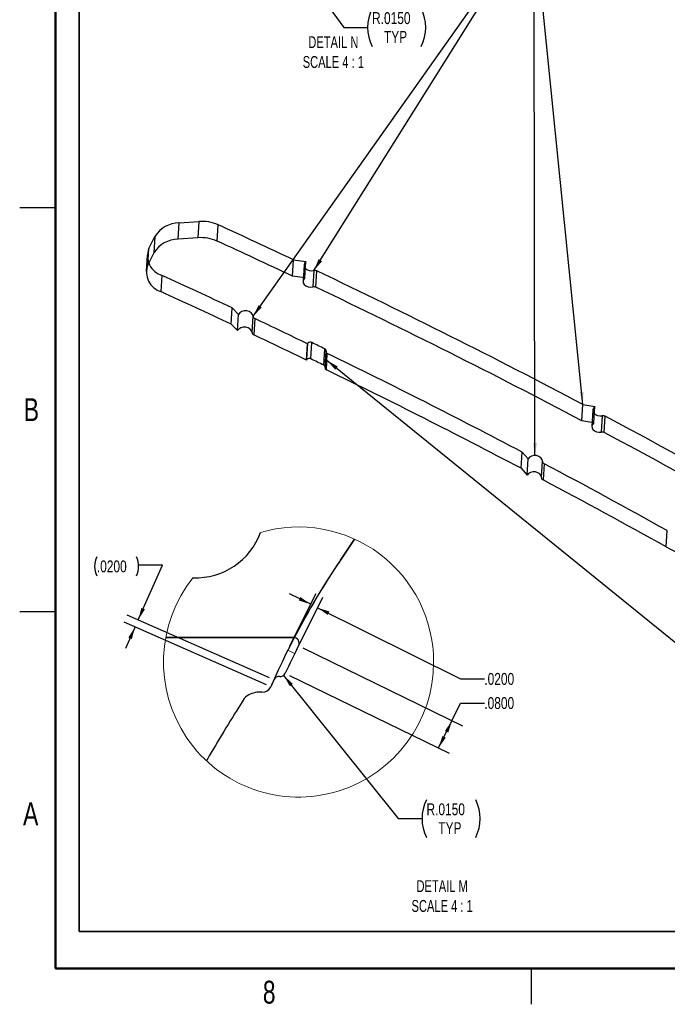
# Model space of a CAD drawing. Header units: inches. Extents: x 0.1 to 87.3, y 0.1 to 33.9.
# Tile 1 of 164: x 0.1 to 6.9, y 0.1 to 10.5. Entities that reach past the tile are written whole.
import ezdxf

# ---------------------------------------------------------------- set-up
doc = ezdxf.new("R2010")
doc.units = ezdxf.units.IN
doc.header["$MEASUREMENT"] = 0
doc.linetypes.add('CENTERX2', pattern=[0.8, 0.5, -0.1, 0.1, -0.1])
doc.layers.add('BOARDER_2', color=5, linetype='Continuous', lineweight=35)
doc.layers.add('VIEW_LABELS', color=7, linetype='Continuous', lineweight=25)
doc.layers.add('DIMENSIONS', color=171, linetype='Continuous')
doc.styles.add('SLDTEXTSTYLE0', font='TXT', dxfattribs={"width": 0.75})
doc.styles.add('SLDTEXTSTYLE2', font='TXT', dxfattribs={"width": 0.7})
doc.dimstyles.new('SLDDIMSTYLE11', dxfattribs={"dimtxt": 0.125, "dimasz": 0.13, "dimexe": 0, "dimexo": 0.0625, "dimgap": 0.03125, "dimtad": 0, "dimtih": 1, "dimtoh": 1, "dimdec": 4, "dimlfac": 0.25, "dimrnd": 1e-09, "dimzin": 4, "dimdsep": 46, "dimtxsty": 'SLDTEXTSTYLE0', "dimsah": 1, "dimcen": 0.09, "dimadec": 0, "dimazin": 1, "dimtfac": 1, "dimtdec": 4, "dimtofl": 0, "dimtmove": 0, "dimatfit": 3, "dimfxl": 1, "dimfrac": 2, "dimtolj": 1, "dimtzin": 12, "dimarcsym": 0})
doc.dimstyles.new('SLDDIMSTYLE12', dxfattribs={"dimtxt": 0.125, "dimasz": 0.13, "dimexe": 0, "dimexo": 0.0625, "dimgap": 0.03125, "dimtad": 0, "dimtih": 1, "dimtoh": 1, "dimdec": 4, "dimlfac": 0.25, "dimrnd": 1e-09, "dimzin": 4, "dimdsep": 46, "dimtxsty": 'SLDTEXTSTYLE0', "dimsah": 1, "dimcen": 0, "dimadec": 0, "dimazin": 1, "dimtfac": 1, "dimtdec": 4, "dimtofl": 0, "dimtmove": 0, "dimatfit": 3, "dimfxl": 1, "dimfrac": 2, "dimtolj": 1, "dimtzin": 12, "dimarcsym": 0})
doc.dimstyles.new('SLDDIMSTYLE4', dxfattribs={"dimtxt": 0.18, "dimasz": 0.13, "dimexe": 0, "dimexo": 0.0625, "dimgap": 0, "dimtad": 0, "dimtih": 1, "dimtoh": 1, "dimdec": 0, "dimrnd": 1e-09, "dimzin": 0, "dimdsep": 46, "dimtxsty": 'Standard', "dimsah": 1, "dimcen": 0.09, "dimadec": 0, "dimazin": 0, "dimtfac": 0.13, "dimtdec": 0, "dimtofl": 0, "dimtmove": 0, "dimatfit": 3, "dimfxl": 1, "dimfrac": 2, "dimtolj": 1, "dimtzin": 0, "dimarcsym": 0})
doc.dimstyles.new('SLDDIMSTYLE9', dxfattribs={"dimtxt": 0.125, "dimasz": 0.13, "dimexe": 0, "dimexo": 0.0625, "dimgap": 0.03125, "dimtad": 0, "dimtih": 1, "dimtoh": 1, "dimdec": 4, "dimlfac": 0.25, "dimrnd": 1e-09, "dimzin": 4, "dimdsep": 46, "dimtxsty": 'SLDTEXTSTYLE0', "dimsah": 1, "dimcen": 0.09, "dimadec": 0, "dimazin": 1, "dimtfac": 1, "dimtdec": 4, "dimtmove": 0, "dimatfit": 0, "dimfxl": 1, "dimfrac": 2, "dimtolj": 1, "dimtzin": 12, "dimarcsym": 0})

# ---------------------------------------------------------------- blocks, each defined once
blk = doc.blocks.new('_D_25')
at = {"layer": 'DIMENSIONS'}
for p, q in [((3.184, 4.331), (2.96, 4.442)), ((2.966, 3.893), (3.24, 4.443)), ((3.038, 3.857), (3.311, 4.407)), ((3.256, 4.295), (4.759, 3.547)), ((4.759, 3.547), (5.009, 3.547))]:
    blk.add_line(p, q, dxfattribs=at)
for points in [[(3.184, 4.331), (3.076, 4.407), (3.059, 4.371)], [(3.256, 4.295), (3.363, 4.219), (3.381, 4.255)]]:
    blk.add_solid(points, dxfattribs=at)
at = {"layer": 'DIMENSIONS', "insert": (5.009, 3.609), "char_height": 0.125, "attachment_point": 1, "style": 'SLDTEXTSTYLE0'}
blk.add_mtext('.0200', dxfattribs=at)
blk = doc.blocks.new('_D_26')
at = {"layer": 'DIMENSIONS'}
for p, q in [((3.101, 3.872), (4.781, 3.053)), ((2.961, 3.584), (4.641, 2.765)), ((4.669, 3.107), (4.759, 3.293)), ((4.759, 3.293), (5.009, 3.293)), ((4.528, 2.82), (4.669, 3.107))]:
    blk.add_line(p, q, dxfattribs=at)
for points in [[(4.669, 3.107), (4.594, 2.999), (4.63, 2.982)], [(4.528, 2.82), (4.603, 2.928), (4.567, 2.945)]]:
    blk.add_solid(points, dxfattribs=at)
at = {"layer": 'DIMENSIONS', "insert": (5.009, 3.355), "char_height": 0.125, "attachment_point": 1, "style": 'SLDTEXTSTYLE0'}
blk.add_mtext('.0800', dxfattribs=at)
blk = doc.blocks.new('_D_27')
at = {"layer": 'DIMENSIONS'}
for p, q in [((2.899, 3.584), (4.104, 2.077)), ((4.104, 2.077), (4.354, 2.077))]:
    blk.add_line(p, q, dxfattribs=at)
for centre, start, end in [((4.798, 2.077), 153.4349, 206.5651), ((4.521, 2.077), 333.4349, 26.5651)]:
    blk.add_arc(centre, 0.444, start, end, dxfattribs=at)
blk.add_solid([(2.899, 3.584), (2.964, 3.47), (2.996, 3.495)], dxfattribs=at)
at = {"layer": 'DIMENSIONS', "char_height": 0.125, "attachment_point": 1, "style": 'SLDTEXTSTYLE0'}
for s, insert in [('R.0150', (4.401, 2.238)), ('TYP', (4.525, 2.04))]:
    blk.add_mtext(s, dxfattribs=dict(at, insert=insert))
blk = doc.blocks.new('_D_28')
at = {"layer": 'DIMENSIONS'}
for p, q in [((1.37, 4.166), (1.625, 4.743)), ((1.625, 4.743), (1.375, 4.743)), ((2.718, 3.483), (1.223, 4.144)), ((2.75, 3.556), (1.256, 4.217)), ((1.338, 4.093), (1.237, 3.865))]:
    blk.add_line(p, q, dxfattribs=at)
for centre, start, end in [((1.134, 4.73), 153.4349, 206.5651), ((1.153, 4.73), 333.4349, 26.5651)]:
    blk.add_arc(centre, 0.222, start, end, dxfattribs=at)
for points in [[(1.37, 4.166), (1.441, 4.277), (1.404, 4.293)], [(1.338, 4.093), (1.267, 3.982), (1.304, 3.966)]]:
    blk.add_solid(points, dxfattribs=at)
at = {"layer": 'DIMENSIONS', "insert": (0.936, 4.792), "char_height": 0.125, "attachment_point": 1, "style": 'SLDTEXTSTYLE0'}
blk.add_mtext('.0200', dxfattribs=at)
blk = doc.blocks.new('_D_32')
at = {"layer": 'DIMENSIONS'}
for p, q in [((2.877, 11.296), (3.532, 10.396)), ((3.532, 10.396), (3.782, 10.396))]:
    blk.add_line(p, q, dxfattribs=at)
for centre, start, end in [((4.226, 10.396), 153.4349, 206.5651), ((3.949, 10.396), 333.4349, 26.5651)]:
    blk.add_arc(centre, 0.444, start, end, dxfattribs=at)
blk.add_solid([(2.877, 11.296), (2.937, 11.179), (2.969, 11.203)], dxfattribs=at)
at = {"layer": 'DIMENSIONS', "char_height": 0.125, "attachment_point": 1, "style": 'SLDTEXTSTYLE0'}
for s, insert in [('R.0150', (3.829, 10.557)), ('TYP', (3.954, 10.359))]:
    blk.add_mtext(s, dxfattribs=dict(at, insert=insert))

msp = doc.modelspace()

# ---------------------------------------------------------------- linework, layer by layer
at = {"color": 7, "linetype": 'Continuous', "lineweight": 50}
for p, q in [((0.5, 0.5), (0.5, 33.5)), ((43.5, 0.5), (0.5, 0.5))]:
    msp.add_line(p, q, dxfattribs=at)
at = {"color": 7, "linetype": 'Continuous', "lineweight": 25}
for p, q in [((0.5, 8.5), (0.125, 8.5)), ((1.789353, 8.169491), (1.799627, 8.340974)), ((1.799627, 8.340974), (2.008797, 8.35637)), ((2.008797, 8.35637), (1.998523, 8.184887)), ((2.201237, 8.149583), (2.21151, 8.321066)), ((1.483286, 8.07062), (1.546715, 8.197786)), ((1.546715, 8.197786), (1.536441, 8.026303)), ((1.998523, 8.184887), (1.789353, 8.169491)), ((1.464938, 8.003022), (1.454664, 7.831539)), ((1.473012, 7.899137), (1.483286, 8.07062)), ((1.536441, 8.026303), (1.473012, 7.899137)), ((2.991583, 7.781558), (3.001857, 7.953041)), ((3.001857, 7.953041), (3.132777, 7.934466)), ((3.113425, 7.899598), (3.103151, 7.728115)), ((3.122504, 7.762983), (3.132777, 7.934466)), ((1.62029, 7.789625), (1.610016, 7.618142)), ((3.122504, 7.762983), (2.991583, 7.781558)), ((3.216419, 7.839402), (3.206145, 7.667919)), ((3.238894, 7.664183), (3.249168, 7.835666)), ((2.347924, 7.276242), (2.358198, 7.447725)), ((2.425103, 7.379619), (2.358198, 7.447725)), ((2.414829, 7.208136), (2.425103, 7.379619)), ((2.568036, 7.187596), (2.578309, 7.359079)), ((2.347924, 7.276242), (2.414829, 7.208136)), ((2.597164, 7.334969), (2.58689, 7.163486)), ((3.139397, 6.89891), (3.14967, 7.070393)), ((3.144712, 6.904998), (3.154986, 7.076481)), ((3.154986, 7.076481), (3.14967, 7.070393)), ((3.185985, 6.910858), (3.196258, 7.082341)), ((3.321576, 6.845031), (3.33185, 7.016514)), ((3.344497, 6.988918), (3.334223, 6.817435)), ((3.334918, 6.82125), (3.345192, 6.992733)), ((3.335612, 6.825064), (3.345886, 6.996547)), ((3.348238, 6.797479), (3.358512, 6.968962)), ((3.144712, 6.904998), (3.139397, 6.89891)), ((6.034216, 6.260922), (6.04449, 6.432405)), ((6.04449, 6.432405), (6.169851, 6.409528)), ((6.149181, 6.373619), (6.138907, 6.202136)), ((6.159577, 6.238045), (6.169851, 6.409528)), ((6.159577, 6.238045), (6.034216, 6.260922)), ((6.247681, 6.312582), (6.237407, 6.141099)), ((6.269674, 6.136051), (6.279948, 6.307534)), ((5.395272, 5.760566), (5.405546, 5.932049)), ((5.468198, 5.860652), (5.405546, 5.932049)), ((5.457924, 5.689169), (5.468198, 5.860652)), ((5.610085, 5.66301), (5.620359, 5.834493)), ((5.637431, 5.809557), (5.627158, 5.638075)), ((5.395272, 5.760566), (5.457924, 5.689169)), ((6.921978, 4.934433), (6.932252, 5.105916)), ((3.645317, 5.016223), (3.495721, 4.79666)), ((3.495721, 4.79666), (3.645317, 5.016223)), ((0.5, 4.25), (0.125, 4.25)), ((3.002681, 3.980813), (1.659474, 3.980813)), ((1.659474, 3.980813), (3.002681, 3.980813)), ((5.5, 0.5), (5.5, 0.125))]:
    msp.add_line(p, q, dxfattribs=at)
at = {"color": 7, "linetype": 'CENTERX2', "lineweight": 18}
msp.add_line((2.94365, 3.848231), (3.015265, 3.812577), dxfattribs=at)
at = {"color": 7, "linetype": 'Continuous', "lineweight": 25, "flags": 128}
for points in [[(3.132777, 7.934466), (3.119335, 7.918964), (3.113526, 7.900933), (3.115963, 7.882268), (3.126388, 7.864928), (3.143707, 7.850734), (3.166101, 7.841179), (3.191218, 7.837264), (3.216419, 7.839402)], [(3.122504, 7.762983), (3.109061, 7.747481), (3.103252, 7.72945), (3.105689, 7.710785), (3.116114, 7.693445), (3.133433, 7.679251), (3.155827, 7.669696), (3.180944, 7.665781), (3.206145, 7.667919)], [(2.578309, 7.359079), (2.572642, 7.378744), (2.558242, 7.396069), (2.536833, 7.408981), (2.510978, 7.415934), (2.483771, 7.416095), (2.458469, 7.409446), (2.4381, 7.396782), (2.425103, 7.379619)], [(2.568036, 7.187596), (2.562368, 7.207261), (2.547968, 7.224586), (2.526559, 7.237498), (2.500704, 7.244451), (2.473497, 7.244612), (2.448195, 7.237963), (2.427826, 7.225299), (2.414829, 7.208136)], [(6.169851, 6.409528), (6.156007, 6.394516), (6.149505, 6.376884), (6.15101, 6.358437), (6.160368, 6.341061), (6.176622, 6.326534), (6.198109, 6.316342), (6.222632, 6.311527), (6.247681, 6.312582)], [(6.159577, 6.238045), (6.145733, 6.223033), (6.139231, 6.205402), (6.140736, 6.186954), (6.150094, 6.169578), (6.166348, 6.155051), (6.187835, 6.144859), (6.212358, 6.140044), (6.237407, 6.141099)], [(5.620359, 5.834493), (5.616235, 5.854463), (5.603066, 5.872442), (5.58245, 5.886249), (5.55689, 5.894208), (5.529487, 5.895354), (5.503567, 5.889547), (5.482276, 5.877492), (5.468198, 5.860652)], [(5.610085, 5.66301), (5.605961, 5.68298), (5.592792, 5.700959), (5.572176, 5.714766), (5.546616, 5.722726), (5.519213, 5.723871), (5.493294, 5.718064), (5.472003, 5.706009), (5.457924, 5.689169)]]:
    msp.add_lwpolyline(points, dxfattribs=at)
at = {"color": 7, "linetype": 'Continuous', "lineweight": 25}
for centre, radius, start, end in [((1.802635, 8.040709), 0.30028, 90.5739526, 148.4595356), ((2.040763, 7.940274), 0.417321, 65.8484469, 94.3929948), ((-30.42401, -62.797614), 78.249242, 64.71179302, 65.35017023), ((2.030489, 7.768792), 0.417321, 65.8484469, 94.3929948), ((1.792361, 7.869226), 0.30028, 90.5739526, 148.4595356), ((-30.434284, -62.969097), 78.249242, 64.71179302, 65.35017023), ((1.681589, 7.993409), 0.212804, 158.7260871, 253.2585502), ((1.671315, 7.821926), 0.212804, 158.7260871, 253.2585502), ((-30.495706, -62.492358), 77.272209, 64.83851092, 65.44153487), ((3.227168, 7.788228), 0.05229, 65.1199148, 101.8628079), ((-29.617694, -61.121549), 76.389319, 62.17012692, 64.5162762), ((3.216894, 7.616745), 0.05229, 65.1199148, 101.8628079), ((-29.627968, -61.293032), 76.389319, 62.17012692, 64.5162762), ((-30.50598, -62.663841), 77.272209, 64.83851092, 65.44153487), ((2.607972, 7.362848), 0.029902, 187.2430074, 248.8090682), ((-30.161621, -61.783466), 76.488535, 64.1824415, 64.64131813), ((2.597699, 7.191365), 0.029902, 187.2430074, 248.8090682), ((-30.171895, -61.954949), 76.488535, 64.1824415, 64.64131813), ((3.179771, 7.050192), 0.036131, 62.8497226, 133.3127549), ((-30.015596, -61.500354), 76.201137, 64.04762011, 64.16095085), ((3.324927, 6.996997), 0.020708, 348.1152881, 70.4712429), ((3.365448, 6.988466), 0.020701, 168.1056386, 250.4234495), ((-29.548386, -60.533637), 75.09637, 62.26036961, 64.01119086), ((3.169497, 6.878709), 0.036131, 62.8497226, 133.3127549), ((-30.025869, -61.671837), 76.201137, 64.04762011, 64.16095085), ((3.314653, 6.825515), 0.020708, 348.1152881, 70.4712429), ((3.355174, 6.816983), 0.020701, 168.1056386, 250.4234495), ((-29.55866, -60.70512), 75.09637, 62.26036961, 64.01119086), ((6.2562, 6.261383), 0.051903, 62.7718243, 99.4475544), ((-28.567113, -59.124844), 74.133081, 60.67976631, 61.96175241), ((6.245926, 6.0899), 0.051903, 62.7718243, 99.4475544), ((-28.577387, -59.296327), 74.133081, 60.67976631, 61.96175241), ((5.648858, 5.835692), 0.028524, 182.4092308, 246.3851435), ((-28.699356, -58.919125), 73.272214, 60.90291912, 62.05527784), ((5.638584, 5.664209), 0.028524, 182.4092308, 246.3851435), ((-28.70963, -59.090608), 73.272214, 60.90291912, 62.05527784), ((1.977297, 5.331545), 0.721704, 267.563499, 340.174486), ((9.22779, 9.143911), 4.799633, 241.2875435, 246.6247662), ((10.48136, 0.095491), 8.420222, 146.0603803, 156.4267519), ((10.481461, 0.095426), 8.420342, 146.0604029, 152.5249372), ((3.002683, 3.920814), 0.059999, 332.9092631, 90.0022549), ((3.002683, 3.920853), 0.059961, 82.1861071, 90.0024616), ((10.480746, 0.095787), 8.33954, 152.9102747, 155.1089289), ((10.483875, 0.0944), 8.422964, 155.8826084, 156.4267952), ((2.850914, 3.511568), 0.060002, 84.9673302, 155.8811576), ((2.861441, 3.631108), 0.060002, 264.9669868, 335.10754), ((2.678839, 3.499994), 0.092708, 265.6933292, 336.4249274), ((2.678839, 3.499994), 0.092708, 265.6933292, 336.4249274), ((20.087202, -7.794173), 20.827999, 147.7392071, 149.6292903), ((20.087202, -7.794173), 20.827999, 147.7392071, 149.6292903), ((2.607661, 3.239198), 0.157498, 118.6541634, 147.7382035), ((2.607661, 3.239198), 0.157498, 118.6541634, 147.7382035), ((2.652953, 3.156285), 0.251974, 85.6927995, 118.6512166), ((2.652953, 3.156285), 0.251974, 85.6927995, 118.6512166), ((6.876255, -0.161442), 5.5717, 148.6620842, 149.264071), ((6.876255, -0.161442), 5.5717, 148.6620842, 149.264071)]:
    msp.add_arc(centre, radius, start, end, dxfattribs=at)
at = {"color": 7, "linetype": 'Continuous', "lineweight": 18}
for centre, radius, start, end in [((3.056099, 3.724243), 1.419996, 359.9999607, 106.3558517), ((3.056098, 3.724242), 1.419998, 141.3822616, 359.9999901)]:
    msp.add_arc(centre, radius, start, end, dxfattribs=at)
at = {"layer": 'BOARDER_2'}
for q in [(0.751252, 14.400499), (14.041547, 0.891736)]:
    msp.add_line((0.751252, 0.891736), q, dxfattribs=at)

# ---------------------------------------------------------------- texts
at = {"color": 7, "linetype": 'Continuous', "lineweight": 0, "attachment_point": 2}
for s, insert, char_height, style in [('DETAIL N^JSCALE 4 : 1', (3.421633, 10.304171), 0.125, 'SLDTEXTSTYLE2'), ('B', (0.248167, 6.497586), 0.24, 'SLDTEXTSTYLE0'), ('A', (0.240417, 2.247586), 0.24, 'SLDTEXTSTYLE0'), ('8', (2.747583, 0.372586), 0.24, 'SLDTEXTSTYLE0')]:
    msp.add_mtext(s, dxfattribs=dict(at, insert=insert, char_height=char_height, style=style))
at = {"layer": 'VIEW_LABELS', "insert": (4.565671, 1.430118), "char_height": 0.125, "attachment_point": 2, "style": 'SLDTEXTSTYLE2'}
msp.add_mtext('DETAIL M^JSCALE 4 : 1', dxfattribs=at)

# ---------------------------------------------------------------- dimensions: what is measured, and where the dimension line sits
at = {"layer": 'DIMENSIONS'}
for center, mpoint, picture, middle in [((2.841264, 11.344481), (2.876601, 11.295991), '_D_32', (4.087707, 10.408741)), ((2.861442, 3.631107), (2.898913, 3.584246), '_D_27', (4.659181, 2.08997))]:
    dim = msp.add_radius_dim(center=center, mpoint=mpoint, text='(<>\\PTYP)', dimstyle='SLDDIMSTYLE12', dxfattribs=at)
    dim.commit()
    dim.dimension.update_dxf_attribs({"geometry": picture, "text_midpoint": middle, "dimtype": 164})
dim = msp.add_linear_dim(base=(1.337824, 4.093206), p1=(2.79615, 3.536086), p2=(2.763808, 3.462915), angle=66.1543696, text='(<>)', dimstyle='SLDDIMSTYLE9', dxfattribs=at)
dim.commit()
dim.dimension.update_dxf_attribs({"geometry": '_D_28', "text_midpoint": (1.625066, 4.743069), "dimtype": 160})
for base, p1, p2, angle, dimstyle, picture, middle in [((3.255546, 4.295199), (2.94365, 3.848231), (3.015265, 3.812577), 333.5329276, 'SLDDIMSTYLE9', '_D_25', (4.759008, 3.546679)), ((4.528306, 2.819745), (3.056099, 3.89349), (2.915868, 3.605853), 64.0095074, 'SLDDIMSTYLE11', '_D_26', (4.759008, 3.292954))]:
    dim = msp.add_linear_dim(base=base, p1=p1, p2=p2, angle=angle, dimstyle=dimstyle, dxfattribs=at)
    dim.commit()
    dim.dimension.update_dxf_attribs({"geometry": picture, "text_midpoint": middle, "dimtype": 160})

# ---------------------------------------------------------------- leaders
at = {"layer": 'BOARDER_2'}
for points in [[(2.578309, 7.359079), (5.532053, 11.533221), (5.782053, 11.533221)], [(3.216419, 7.839402), (5.532053, 11.533221), (5.782053, 11.533221)], [(5.541549, 5.895718), (5.532053, 11.533221), (5.782053, 11.533221)], [(6.04449, 6.432405), (5.532053, 11.533221), (5.782053, 11.533221)], [(3.354155, 6.896242), (8.124795, 3.030178), (8.374795, 3.030178)]]:
    msp.add_leader(points, dimstyle='SLDDIMSTYLE4', dxfattribs=at)

doc.saveas('drawing.dxf')
